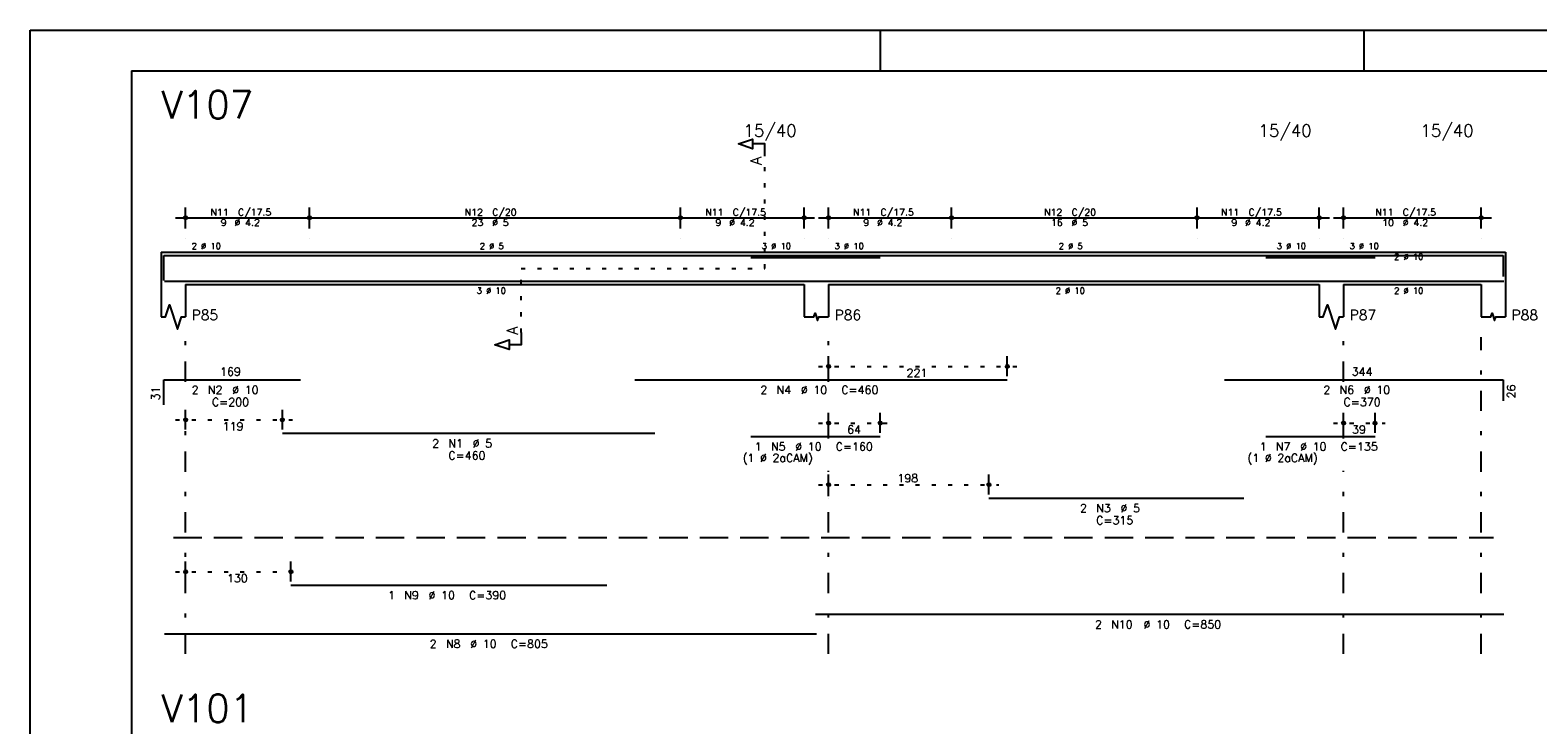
# Model space of a CAD drawing. Extents: x 0 to 119, y 0 to 84.
# Tile 4 of 11: x 0 to 37, y 67 to 84. Entities that reach past the tile are written whole.
import ezdxf

# ---------------------------------------------------------------- set-up
doc = ezdxf.new("R2010")
doc.units = 0
for name, pattern in [('ESTILO_TQS_0001', [1, 0.7, -0.3]), ('ESTILO_TQS_0002', [0.4, 0.1, -0.3]), ('ESTILO_TQS_0003', [1.5, 0.5, -0.4, 0.1, -0.5])]:
    doc.linetypes.add(name, pattern=pattern)
for name, color, linetype in [('1', 1, 'CONTINUOUS'), ('2', 2, 'CONTINUOUS'), ('4', 4, 'CONTINUOUS'), ('6', 6, 'CONTINUOUS'), ('7', 7, 'CONTINUOUS'), ('8', 8, 'CONTINUOUS')]:
    doc.layers.add(name, color=color, linetype=linetype)
doc.styles.get("Standard").update_dxf_attribs({"font": 'ROMANS.SHX'})

msp = doc.modelspace()

# ---------------------------------------------------------------- linework, layer by layer
at = {"layer": '1', "linetype": 'CONTINUOUS'}
for p, q in [((0, 0), (0, 84.099998)), ((0, 84.099998), (118.900002, 84.099998)), ((21, 83.099998), (21, 84.099998)), ((32.950001, 83.099998), (32.950001, 84.099998))]:
    msp.add_line(p, q, dxfattribs=at)
at = {"layer": '1', "linetype": 'ESTILO_TQS_0002'}
for p, q in [((18.145, 78.22), (18.145, 80.99)), ((12.13, 76.635), (12.13, 78.22)), ((12.13, 78.22), (18.145, 78.22)), ((19.47, 75.8), (24.38472, 75.8)), ((3.59, 74.48), (6.47934, 74.48)), ((19.47, 74.4), (21.2473, 74.4)), ((32.19, 74.4), (33.4673, 74.4)), ((19.47, 72.88), (23.92944, 72.88)), ((3.59, 70.73), (6.69, 70.73))]:
    msp.add_line(p, q, dxfattribs=at)
at = {"layer": '1', "linetype": 'ESTILO_TQS_0001'}
msp.add_line((3.54, 71.575), (36.14, 71.575), dxfattribs=at)
at = {"layer": '2', "linetype": 'CONTINUOUS'}
for p, q in [((3.84, 79.2), (3.84, 79.72)), ((6.9, 79.2), (6.9, 79.72)), ((6.9, 79.2), (6.9, 79.72)), ((16.06, 79.2), (16.06, 79.72)), ((16.06, 79.2), (16.06, 79.72)), ((19.12, 79.2), (19.12, 79.72)), ((19.72, 79.2), (19.72, 79.72)), ((22.76, 79.2), (22.76, 79.72)), ((22.76, 79.2), (22.76, 79.72)), ((28.82, 79.2), (28.82, 79.72)), ((28.82, 79.2), (28.82, 79.72)), ((31.84, 79.2), (31.84, 79.72)), ((32.44, 79.2), (32.44, 79.72)), ((35.84, 79.2), (35.84, 79.72)), ((3.59, 79.47), (7.15, 79.47)), ((6.65, 79.47), (16.31, 79.47)), ((15.81, 79.47), (19.37, 79.47)), ((19.47, 79.47), (23.01, 79.47)), ((22.51, 79.47), (29.07, 79.47)), ((28.57, 79.47), (32.09, 79.47)), ((32.19, 79.47), (36.09, 79.47)), ((3.84, 78.95), (3.84, 78.95)), ((6.9, 78.95), (6.9, 78.95)), ((6.9, 78.95), (6.9, 78.95)), ((16.06, 78.95), (16.06, 78.95)), ((16.06, 78.95), (16.06, 78.95)), ((19.12, 78.95), (19.12, 78.95)), ((19.72, 78.95), (19.72, 78.95)), ((22.76, 78.95), (22.76, 78.95)), ((22.76, 78.95), (22.76, 78.95)), ((28.82, 78.95), (28.82, 78.95)), ((28.82, 78.95), (28.82, 78.95)), ((31.84, 78.95), (31.84, 78.95)), ((32.44, 78.95), (32.44, 78.95)), ((35.84, 78.95), (35.84, 78.95)), ((3.24, 78.62), (3.24, 77.82)), ((3.24, 78.62), (3.84, 78.62)), ((3.84, 78.62), (19.12, 78.62)), ((19.12, 78.62), (19.72, 78.62)), ((19.72, 78.62), (31.84, 78.62)), ((31.84, 78.62), (32.44, 78.62)), ((32.44, 78.62), (35.84, 78.62)), ((35.84, 78.62), (36.44, 78.62)), ((36.44, 78.62), (36.44, 77.82)), ((3.24, 77.82), (3.24, 77.02)), ((3.84, 77.82), (19.12, 77.82)), ((3.84, 77.82), (3.84, 77.02)), ((19.12, 77.82), (19.12, 77.02)), ((19.72, 77.82), (31.84, 77.82)), ((19.72, 77.82), (19.72, 77.02)), ((31.84, 77.82), (31.84, 77.02)), ((32.44, 77.82), (35.84, 77.82)), ((32.44, 77.82), (32.44, 77.02)), ((35.84, 77.82), (35.84, 77.02)), ((36.44, 77.82), (36.44, 77.02)), ((19.72, 75.56), (19.72, 76.05)), ((24.13472, 75.56), (24.13472, 76.05)), ((19.72, 75.46), (19.72, 75.46)), ((24.13472, 75.46), (24.13472, 75.46)), ((3.84, 74.24), (3.84, 74.73)), ((6.22934, 74.24), (6.22934, 74.73)), ((19.72, 74.16), (19.72, 74.65)), ((20.9973, 74.16), (20.9973, 74.65)), ((32.44, 74.16), (32.44, 74.65)), ((33.2173, 74.16), (33.2173, 74.65)), ((3.84, 74.14), (3.84, 74.14)), ((6.22934, 74.14), (6.22934, 74.14)), ((19.72, 74.06), (19.72, 74.06)), ((20.9973, 74.06), (20.9973, 74.06)), ((32.44, 74.06), (32.44, 74.06)), ((33.2173, 74.06), (33.2173, 74.06)), ((19.72, 72.64), (19.72, 73.13)), ((23.67944, 72.64), (23.67944, 73.13)), ((19.72, 72.54), (19.72, 72.54)), ((23.67944, 72.54), (23.67944, 72.54)), ((3.84, 70.49), (3.84, 70.98)), ((6.44, 70.49), (6.44, 70.98)), ((3.84, 70.39), (3.84, 70.39)), ((6.44, 70.39), (6.44, 70.39))]:
    msp.add_line(p, q, dxfattribs=at)
at = {"layer": '2', "linetype": 'ESTILO_TQS_0003'}
for p, q in [((3.84, 75.422), (3.84, 76.52)), ((19.72, 75.422), (19.72, 76.52)), ((32.44, 75.422), (32.44, 76.52)), ((35.84, 68.7), (35.84, 76.52)), ((3.84, 68.7), (3.84, 74.618)), ((19.72, 74.022), (19.72, 74.618)), ((32.44, 74.022), (32.44, 74.618)), ((19.72, 68.7), (19.72, 73.218)), ((32.44, 68.7), (32.44, 73.218))]:
    msp.add_line(p, q, dxfattribs=at)
at = {"layer": '2', "linetype": 'CONTINUOUS'}
for points in [[(18.145, 80.99), (18.145, 81.29), (17.845, 81.29), (17.845, 81.17), (17.495, 81.29), (17.845, 81.41), (17.845, 81.29)], [(3.24, 77.02), (3.34, 77.02), (3.44, 77.32), (3.64, 76.72), (3.74, 77.02), (3.84, 77.02)], [(19.12, 77.02), (19.36, 77.02), (19.39, 77.11), (19.45, 76.93), (19.48, 77.02), (19.72, 77.02)], [(31.84, 77.02), (31.94, 77.02), (32.04, 77.32), (32.24, 76.72), (32.34, 77.02), (32.44, 77.02)], [(35.84, 77.02), (36.08, 77.02), (36.11, 77.11), (36.17, 76.93), (36.2, 77.02), (36.44, 77.02)], [(12.13, 76.635), (12.13, 76.335), (11.83, 76.335), (11.83, 76.215), (11.48, 76.335), (11.83, 76.455), (11.83, 76.335)]]:
    msp.add_lwpolyline(points, dxfattribs=at)
for centre, radius in [((3.84, 79.47), 0.041625), ((3.84, 79.47), 0.02075), ((6.9, 79.47), 0.041625), ((6.9, 79.47), 0.041625), ((6.9, 79.47), 0.02075), ((6.9, 79.47), 0.02075), ((16.06, 79.47), 0.041625), ((16.06, 79.47), 0.041625), ((16.06, 79.47), 0.02075), ((16.06, 79.47), 0.02075), ((19.12, 79.47), 0.041625), ((19.12, 79.47), 0.02075), ((19.72, 79.47), 0.041625), ((19.72, 79.47), 0.02075), ((22.76, 79.47), 0.041625), ((22.76, 79.47), 0.041625), ((22.76, 79.47), 0.02075), ((22.76, 79.47), 0.02075), ((28.82, 79.47), 0.041625), ((28.82, 79.47), 0.041625), ((28.82, 79.47), 0.02075), ((28.82, 79.47), 0.02075), ((31.84, 79.47), 0.041625), ((31.84, 79.47), 0.02075), ((32.44, 79.47), 0.041625), ((32.44, 79.47), 0.02075), ((35.84, 79.47), 0.041625), ((35.84, 79.47), 0.02075), ((19.72, 75.8), 0.04), ((19.72, 75.8), 0.02), ((24.13472, 75.8), 0.04), ((24.13472, 75.8), 0.02), ((3.84, 74.48), 0.04), ((3.84, 74.48), 0.02), ((6.22934, 74.48), 0.04), ((6.22934, 74.48), 0.02), ((19.72, 74.4), 0.04), ((19.72, 74.4), 0.02), ((20.9973, 74.4), 0.04), ((20.9973, 74.4), 0.02), ((32.44, 74.4), 0.04), ((32.44, 74.4), 0.02), ((33.2173, 74.4), 0.04), ((33.2173, 74.4), 0.02), ((19.72, 72.88), 0.04), ((19.72, 72.88), 0.02), ((23.67944, 72.88), 0.04), ((23.67944, 72.88), 0.02), ((3.84, 70.73), 0.04), ((6.44, 70.73), 0.04), ((3.84, 70.73), 0.02), ((6.44, 70.73), 0.02)]:
    msp.add_circle(centre, radius, dxfattribs=at)
at = {"layer": '4', "linetype": 'CONTINUOUS'}
for p, q in [((3.3, 77.92), (3.3, 78.54)), ((3.3, 78.54), (6.68, 78.54)), ((6.22934, 78.54), (15.42934, 78.54)), ((14.93472, 78.54), (24.13472, 78.54)), ((17.7973, 78.49), (20.9973, 78.49)), ((23.67944, 78.54), (29.97944, 78.54)), ((29.5002, 78.54), (36.3802, 78.54)), ((30.5173, 78.49), (33.2173, 78.49)), ((36.3802, 78.54), (36.3802, 78.02)), ((3.32, 77.9), (19.42, 77.9)), ((6.44, 77.9), (14.24, 77.9)), ((19.4, 77.9), (36.4, 77.9))]:
    msp.add_line(p, q, dxfattribs=at)
at = {"layer": '6', "linetype": 'CONTINUOUS'}
for p, q in [((3.3, 74.85), (3.3, 75.47)), ((3.3, 75.47), (6.68, 75.47)), ((14.93472, 75.47), (24.13472, 75.47)), ((29.5002, 75.47), (36.3802, 75.47)), ((36.3802, 75.47), (36.3802, 74.95)), ((6.22934, 74.15), (15.42934, 74.15)), ((17.7973, 74.07), (20.9973, 74.07)), ((30.5173, 74.07), (33.2173, 74.07)), ((23.67944, 72.55), (29.97944, 72.55)), ((6.44, 70.4), (14.24, 70.4)), ((19.4, 69.68), (36.4, 69.68)), ((3.32, 69.2), (19.42, 69.2))]:
    msp.add_line(p, q, dxfattribs=at)
at = {"layer": '8', "linetype": 'CONTINUOUS'}
for q in [(117.900002, 83.099998), (2.5, 1)]:
    msp.add_line((2.5, 83.099998), q, dxfattribs=at)

# ---------------------------------------------------------------- texts
at = {"layer": '2', "linetype": 'CONTINUOUS'}
for s, height, p in [('15/40', 0.3, (17.62, 81.47)), ('15/40', 0.3, (30.34, 81.47)), ('15/40', 0.3, (34.34, 81.47)), ('N11', 0.17, (4.452, 79.521)), ('C/17.5', 0.17, (5.132, 79.521)), ('N12', 0.17, (10.732, 79.521)), ('C/20', 0.17, (11.412, 79.521)), ('N11', 0.17, (16.672, 79.521)), ('C/17.5', 0.17, (17.352, 79.521)), ('N11', 0.17, (20.322, 79.521)), ('C/17.5', 0.17, (21.002, 79.521)), ('N12', 0.17, (25.042, 79.521)), ('C/20', 0.17, (25.722, 79.521)), ('N11', 0.17, (29.412, 79.521)), ('C/17.5', 0.17, (30.092, 79.521)), ('N11', 0.17, (33.222, 79.521)), ('C/17.5', 0.17, (33.902, 79.521)), ('9', 0.17, (4.707, 79.266)), ('%%c 4.2', 0.17, (5.047, 79.266)), ('23', 0.17, (10.902, 79.266)), ('%%c 5', 0.17, (11.412, 79.266)), ('9', 0.17, (16.927, 79.266)), ('%%c 4.2', 0.17, (17.267, 79.266)), ('9', 0.17, (20.577, 79.266)), ('%%c 4.2', 0.17, (20.917, 79.266)), ('16', 0.17, (25.212, 79.266)), ('%%c 5', 0.17, (25.722, 79.266)), ('9', 0.17, (29.667, 79.266)), ('%%c 4.2', 0.17, (30.007, 79.266)), ('10', 0.17, (33.392, 79.266)), ('%%c 4.2', 0.17, (33.902, 79.266)), ('2 %%c 10', 0.15, (3.99, 78.695)), ('2 %%c 5', 0.15, (11.105, 78.695)), ('3 %%c 10', 0.15, (18.07, 78.695)), ('3 %%c 10', 0.15, (19.87, 78.695)), ('2 %%c 5', 0.15, (25.405, 78.695)), ('3 %%c 10', 0.15, (30.79, 78.695)), ('3 %%c 10', 0.15, (32.59, 78.695)), ('2 %%c 10', 0.15, (33.69, 78.4325)), ('3 %%c 10', 0.15, (11.03, 77.595)), ('2 %%c 10', 0.15, (25.33, 77.595)), ('2 %%c 10', 0.15, (33.69, 77.595)), ('P85', 0.25, (3.99, 76.945)), ('P86', 0.25, (19.87, 76.945)), ('P87', 0.25, (32.59, 76.945)), ('P88', 0.25, (36.59, 76.945)), ('169', 0.2, (4.69, 75.57)), ('221', 0.2, (21.64736, 75.54)), ('344', 0.2, (32.6402, 75.57)), ('2', 0.2, (3.99, 75.12)), ('N2', 0.2, (4.39, 75.12)), ('%%c 10', 0.2, (4.99, 75.12)), ('2', 0.2, (18.03472, 75.12)), ('N4', 0.2, (18.43472, 75.12)), ('%%c 10', 0.2, (19.03472, 75.12)), ('C=460', 0.2, (20.03472, 75.12)), ('2', 0.2, (31.9402, 75.12)), ('N6', 0.2, (32.3402, 75.12)), ('%%c 10', 0.2, (32.9402, 75.12)), ('C=200', 0.2, (4.49, 74.82)), ('C=370', 0.2, (32.4402, 74.82)), ('119', 0.2, (4.75467, 74.22)), ('64', 0.2, (20.17865, 74.14)), ('39', 0.2, (32.64865, 74.14)), ('2', 0.2, (9.92934, 73.8)), ('N1', 0.2, (10.32934, 73.8)), ('%%c 5', 0.2, (10.92934, 73.8)), ('1', 0.2, (17.8973, 73.72)), ('N5', 0.2, (18.2973, 73.72)), ('%%c 10', 0.2, (18.8973, 73.72)), ('C=160', 0.2, (19.8973, 73.72)), ('1', 0.2, (30.3673, 73.72)), ('N7', 0.2, (30.7673, 73.72)), ('%%c 10', 0.2, (31.3673, 73.72)), ('C=135', 0.2, (32.3673, 73.72)), ('C=460', 0.2, (10.32934, 73.5)), ('(1 %%c 2aCAM)', 0.2, (17.5973, 73.44)), ('(1 %%c 2aCAM)', 0.2, (30.0673, 73.44)), ('198', 0.2, (21.41972, 72.94)), ('2', 0.2, (25.92944, 72.2)), ('N3', 0.2, (26.32944, 72.2)), ('%%c 5', 0.2, (26.92944, 72.2)), ('C=315', 0.2, (26.32944, 71.9)), ('130', 0.2, (4.86, 70.47)), ('1', 0.2, (8.84, 70.05)), ('N9', 0.2, (9.24, 70.05)), ('%%c 10', 0.2, (9.84, 70.05)), ('C=390', 0.2, (10.84, 70.05)), ('2', 0.2, (26.3, 69.33)), ('N10', 0.2, (26.7, 69.33)), ('%%c 10', 0.2, (27.5, 69.33)), ('C=850', 0.2, (28.5, 69.33)), ('2', 0.2, (9.87, 68.85)), ('N8', 0.2, (10.27, 68.85)), ('%%c 10', 0.2, (10.87, 68.85)), ('C=805', 0.2, (11.87, 68.85))]:
    msp.add_text(s, height=height, dxfattribs=at).set_placement(p)
for s, height, p in [('A', 0.272, (18.0634, 80.7724)), ('A', 0.272, (12.0484, 76.5806)), ('31', 0.2, (3.2, 74.96)), ('26', 0.2, (36.6802, 75.01))]:
    msp.add_text(s, height=height, rotation=90, dxfattribs=at).set_placement(p)
at = {"layer": '7', "linetype": 'CONTINUOUS'}
for s, p in [('V107', (3.24, 81.92)), ('V101', (3.24, 67.02))]:
    msp.add_text(s, height=0.68, dxfattribs=at).set_placement(p)

doc.saveas('drawing.dxf')
